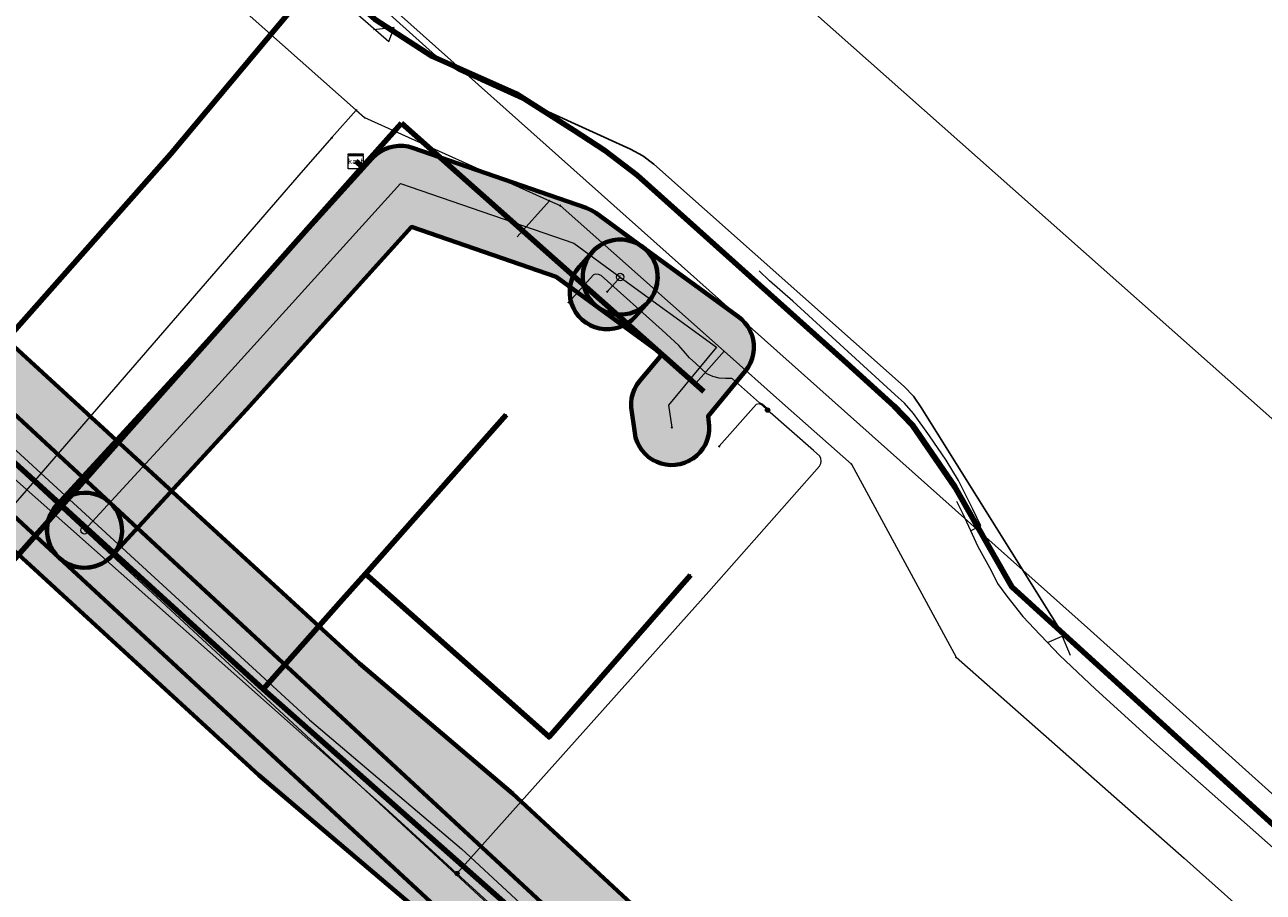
# Model space of a CAD drawing. Extents: x 73120 to 113741, y 434688 to 489241.
# Tile 33 of 256: x 99718 to 99784, y 474760 to 474806. Entities that reach past the tile are written whole.
import ezdxf
from ezdxf.enums import TextEntityAlignment as Align
from ezdxf.lldxf.tags import DXFTag

# ---------------------------------------------------------------- set-up
doc = ezdxf.new("R2010")
doc.units = 0
doc.header["$LTSCALE"] = 0.5
for name, color, linetype, lineweight in [('B-WE-KL-DATA-G', 90, 'KL-DATA-N', 18), ('B-WE-KL-DATA_HULPSTUK-S', 90, 'Continuous', 25), ('B-WE-KL-DATA_KABELBED-G', 90, 'Continuous', 100), ('B-WE-KL-ET_LS-G', 190, 'KL-LS-N', 18), ('B-WE-KL-ET_LS_HULPSTUK-S', 190, 'Continuous', 25), ('B-WE-KL-ET_MS-G', 130, 'KL-MS-N', 18), ('B-WE-KL-GAS_HD-G', 30, 'KL-GAS-HD-N', 18), ('B-WE-KL-GAS_LD-G', 50, 'KL-GAS-LD-N', 18), ('B-WE-KL-GAS_LD_HULPSTUK-S', 50, 'Continuous', 25), ('B-WE-KL-WATER-G', 170, 'KL-WATER-N', 18), ('B-WE-KL-WATER_HULPSTUK-S', 170, 'Continuous', 25), ('B-WE-RI-DRUK-G', 210, 'RI-PERS', 18), ('V-WE-RI-VRIJVERVAL-G', 210, 'RI-OVERIG-V', 25)]:
    doc.layers.add(name, color=color, linetype=linetype, lineweight=lineweight)
doc.layers.add('B-WE-OG-INFO_EIS VOORZORGSMAATREGEL-GV', color=7, linetype='Continuous', lineweight=70, true_color=0xfa194b)
doc.layers.add('B-WE-OG-INFO_EIS VOORZORGSMAATREGEL-V', color=7, linetype='Continuous', lineweight=18, true_color=0xfa194b, transparency=0.8)
doc.styles.add('NLCS-ISO', font='NLCS-ISO.ttf')
tags = doc.linetypes.add('KL-DATA-N', pattern='A,4,-1,[101,NLCS.SHX,S=0.5,R=0,X=0,Y=0],-1,4,-1,["D",Standard,S=1,R=0,X=-0.25,Y=-0.5],-1.5', length=12.5).pattern_tags.tags
tags[18] = DXFTag(74, 10)
tags = doc.linetypes.add('KL-GAS-HD-N', pattern='A,4,-1,[69,NLCS.SHX,S=0.5,R=0,X=0,Y=0],-1,4,-1,["H",Standard,S=1,R=0,X=0,Y=-0.5],-2', length=13).pattern_tags.tags
tags[18] = DXFTag(74, 10)
tags = doc.linetypes.add('KL-GAS-LD-N', pattern='A,4,-1,[69,NLCS.SHX,S=0.5,R=0,X=0,Y=0],-1,4,-1,["L",Standard,S=1,R=0,X=0.25,Y=-0.5],-2', length=13).pattern_tags.tags
tags[18] = DXFTag(74, 10)
tags = doc.linetypes.add('KL-LS-N', pattern='A,4,-1,[103,NLCS.SHX,S=0.75,R=0,X=0,Y=0],-1,4,-1,["L",Standard,S=1,R=0,X=0,Y=-0.5],-2', length=13).pattern_tags.tags
tags[18] = DXFTag(74, 10)
tags = doc.linetypes.add('KL-MS-N', pattern='A,4,-1,[103,NLCS.SHX,S=0.75,R=0,X=0,Y=0],-1,4,-1,["M",Standard,S=1,R=0,X=0,Y=-0.5],-2', length=13).pattern_tags.tags
tags[18] = DXFTag(74, 10)
doc.linetypes.add('KL-WATER-N', pattern='A,7,-0.5,[168,NLCS.SHX,S=0.75,R=0,X=0.75,Y=0],-2', length=9.5)
doc.linetypes.add('RI-OVERIG-V', pattern='A,2.5,[24,NLCS.SHX,S=1,R=0,X=0,Y=0],2.5,-2,2,-2,0,-2,2,-2', length=17)
tags = doc.linetypes.add('RI-PERS', pattern='A,7,-2,["P",Standard,S=1.8,R=0,X=-0.5,Y=-0.9],-2,7,-2,[102,NLCS.SHX,S=1,R=180,X=0,Y=0],-2', length=22).pattern_tags.tags
tags[6] = DXFTag(74, 10)

# ---------------------------------------------------------------- blocks, each defined once
blk = doc.blocks.new('SKL-WTB_HULP_KAST-SO')
at = {"color": 0, "linetype": 'ByBlock', "lineweight": 18}
for points in [[(-2, 2), (2, 2), (2, 1.68), (-2, 1.68)], [(-2, 1.52), (2, 1.52), (2, -2), (-2, -2)]]:
    blk.add_lwpolyline(points, close=True, dxfattribs=at)
at = {"color": 0, "linetype": 'ByBlock', "lineweight": 18, "style": 'NLCS-ISO'}
blk.add_text('kast', height=1.5, dxfattribs=at).set_placement((0, 0), align=Align.MIDDLE_CENTER)
at = {"color": 0, "linetype": 'ByBlock', "lineweight": 18, "style": 'NLCS-ISO', "flags": 1}
for tag, p in [('TYPE', (2.5, 0)), ('OMSCHRIJVING', (2.5, -3)), ('LABEL', (2.5, -1.5))]:
    blk.add_attdef(tag, p, '', height=1, dxfattribs=at)
blk = doc.blocks.new('SKL-WTB_HULP_OVERIG-SO')
at = {"color": 0, "linetype": 'ByBlock', "lineweight": 18}
for points in [[(-0.14, 0.14), (0.14, -0.14)], [(0.14, 0.14), (-0.14, -0.14)]]:
    blk.add_lwpolyline(points, dxfattribs=at)
at = {"color": 0, "linetype": 'ByBlock', "lineweight": 18, "style": 'NLCS-ISO', "flags": 1}
for tag, p in [('TYPE', (1.5, 0)), ('OMSCHRIJVING', (1.5, -3)), ('LABEL', (1.5, -1.5))]:
    blk.add_attdef(tag, p, '', height=1, dxfattribs=at)
blk = doc.blocks.new('SKL-WTB_HULP_T STUK-SO')
at = {"color": 0, "linetype": 'ByBlock', "lineweight": 18}
blk.add_circle((0, 0), 1, dxfattribs=at)
at = {"color": 0, "linetype": 'ByBlock', "lineweight": -2, "style": 'NLCS-ISO'}
blk.add_text('T', height=1, dxfattribs=at).set_placement((0, 0), align=Align.MIDDLE_CENTER)
at = {"color": 0, "linetype": 'ByBlock', "lineweight": 18, "style": 'NLCS-ISO', "flags": 1}
for tag, p in [('TYPE', (1.5, 0)), ('OMSCHRIJVING', (1.5, -3)), ('LABEL', (1.5, -1.5))]:
    blk.add_attdef(tag, p, '', height=1, dxfattribs=at)
blk = doc.blocks.new('SKL-WTB_HULP_MOF-SO')
at = {"linetype": 'ByBlock', "lineweight": 18}
h = blk.add_hatch(color=0, dxfattribs=at)
h.dxf.hatch_style = 1
h.paths.add_polyline_path([(-0.5625, 0, 1), (0.5625, 0, 1)])
at = {"color": 0, "linetype": 'ByBlock', "lineweight": 18}
blk.add_circle((0, 0), 0.5625, dxfattribs=at)
at = {"color": 0, "linetype": 'ByBlock', "lineweight": 18, "style": 'NLCS-ISO', "flags": 1}
for tag, p in [('TYPE', (1.5, 0)), ('OMSCHRIJVING', (1.5, -3)), ('LABEL', (1.5, -1.5))]:
    blk.add_attdef(tag, p, '', height=1, dxfattribs=at)

msp = doc.modelspace()

# ---------------------------------------------------------------- hatches: boundary and pattern name
at = {"layer": 'B-WE-OG-INFO_EIS VOORZORGSMAATREGEL-V'}
for points in [[(99721.096, 474777.487), (99721.097, 474777.487), (99721.346, 474777.526), (99721.347, 474777.526), (99721.589, 474777.596), (99721.59, 474777.596), (99721.821, 474777.696), (99721.822, 474777.696), (99722.039, 474777.824), (99722.04, 474777.825), (99722.239, 474777.979), (99722.24, 474777.98), (99722.389, 474778.126), (99722.389, 474778.127), (99729.539, 474785.916), (99729.539, 474785.916), (99738.343, 474795.633), (99746.05, 474792.971), (99748.279, 474791.347), (99748.28, 474791.347), (99748.492, 474791.212), (99748.493, 474791.212), (99748.721, 474791.104), (99748.722, 474791.104), (99748.962, 474791.026), (99748.963, 474791.026), (99749.21, 474790.979), (99749.211, 474790.979), (99749.462, 474790.964), (99749.464, 474790.964), (99749.715, 474790.981), (99749.716, 474790.981), (99749.963, 474791.029), (99749.964, 474791.029), (99750.203, 474791.108), (99750.204, 474791.109), (99750.431, 474791.217), (99750.432, 474791.218), (99750.644, 474791.354), (99750.645, 474791.355), (99750.837, 474791.517), (99750.838, 474791.518), (99751.009, 474791.703), (99751.01, 474791.704), (99751.156, 474791.908), (99751.156, 474791.91), (99751.275, 474792.131), (99751.276, 474792.132), (99751.366, 474792.367), (99751.366, 474792.369), (99751.426, 474792.613), (99751.426, 474792.614), (99751.454, 474792.864), (99751.455, 474792.865), (99751.451, 474793.117), (99751.451, 474793.118), (99751.416, 474793.367), (99751.416, 474793.369), (99751.349, 474793.611), (99751.349, 474793.612), (99751.253, 474793.845), (99751.252, 474793.846), (99751.127, 474794.064), (99751.126, 474794.065), (99750.975, 474794.266), (99750.974, 474794.267), (99750.798, 474794.447), (99750.798, 474794.448), (99750.635, 474794.58), (99750.635, 474794.581), (99748.164, 474796.381), (99748.163, 474796.381), (99747.951, 474796.516), (99747.949, 474796.517), (99747.64, 474796.654), (99747.639, 474796.655), (99738.4, 474799.844), (99738.399, 474799.845), (99738.157, 474799.912), (99738.155, 474799.912), (99737.906, 474799.948), (99737.905, 474799.948), (99737.653, 474799.952), (99737.652, 474799.952), (99737.402, 474799.924), (99737.401, 474799.924), (99737.156, 474799.865), (99737.155, 474799.864), (99736.92, 474799.775), (99736.919, 474799.774), (99736.697, 474799.656), (99736.696, 474799.655), (99736.49, 474799.51), (99736.489, 474799.509), (99736.265, 474799.297), (99736.265, 474799.297), (99726.593, 474788.621), (99719.443, 474780.832), (99719.442, 474780.831), (99719.284, 474780.635), (99719.284, 474780.634), (99719.151, 474780.42), (99719.151, 474780.419), (99719.047, 474780.19), (99719.046, 474780.189), (99718.972, 474779.949), (99718.972, 474779.947), (99718.928, 474779.7), (99718.928, 474779.698), (99718.916, 474779.447), (99718.916, 474779.446), (99718.936, 474779.195), (99718.937, 474779.194), (99718.988, 474778.947), (99718.988, 474778.946), (99719.071, 474778.708), (99719.071, 474778.707), (99719.183, 474778.482), (99719.183, 474778.481), (99719.322, 474778.271), (99719.323, 474778.27), (99719.488, 474778.079), (99719.488, 474778.079), (99719.676, 474777.91), (99719.677, 474777.91), (99719.883, 474777.766), (99719.885, 474777.766), (99720.108, 474777.65), (99720.109, 474777.649), (99720.345, 474777.562), (99720.346, 474777.562), (99720.591, 474777.506), (99720.593, 474777.505), (99720.843, 474777.48), (99720.844, 474777.48)], [(99775.979, 474726.656), (99775.98, 474726.656), (99776.474, 474726.757), (99776.476, 474726.758), (99776.953, 474726.92), (99776.954, 474726.921), (99777.408, 474727.142), (99777.409, 474727.143), (99777.83, 474727.42), (99777.831, 474727.42), (99778.215, 474727.748), (99778.216, 474727.749), (99794.463, 474745.796), (99802.711, 474738.424), (99802.712, 474738.423), (99806.354, 474735.595), (99790.36, 474753.196), (99775.169, 474736.311), (99743.717, 474765.453), (99743.716, 474765.453), (99735.56, 474772.388), (99710.001, 474795.824), (99709.608, 474796.141), (99709.607, 474796.142), (99709.178, 474796.407), (99709.177, 474796.407), (99708.717, 474796.616), (99708.716, 474796.616), (99708.234, 474796.765), (99708.233, 474796.765), (99707.736, 474796.852), (99707.735, 474796.852), (99707.231, 474796.875), (99707.23, 474796.875), (99706.727, 474796.835), (99706.725, 474796.835), (99706.232, 474796.731), (99706.231, 474796.731), (99705.754, 474796.566), (99705.753, 474796.565), (99705.301, 474796.341), (99705.3, 474796.341), (99704.879, 474796.062), (99704.878, 474796.061), (99704.497, 474795.731), (99704.496, 474795.73), (99690.028, 474779.416), (99686.381, 474775.202), (99686.38, 474775.201), (99686.075, 474774.8), (99686.074, 474774.799), (99685.822, 474774.362), (99685.821, 474774.361), (99685.626, 474773.895), (99685.626, 474773.894), (99685.491, 474773.408), (99685.491, 474773.407), (99685.418, 474772.908), (99685.418, 474772.906), (99685.409, 474772.402), (99685.409, 474772.401), (99685.464, 474771.899), (99685.464, 474771.898), (99685.582, 474771.408), (99685.582, 474771.406), (99685.761, 474770.935), (99685.762, 474770.934), (99685.998, 474770.488), (99685.999, 474770.487), (99686.29, 474770.075), (99686.291, 474770.074), (99686.631, 474769.702), (99686.632, 474769.701), (99687.017, 474769.375), (99687.018, 474769.374), (99687.441, 474769.099), (99687.442, 474769.099), (99687.897, 474768.879), (99687.898, 474768.879), (99688.376, 474768.719), (99688.377, 474768.718), (99688.872, 474768.62), (99688.873, 474768.619), (99689.377, 474768.584), (99689.378, 474768.584), (99689.881, 474768.612), (99689.883, 474768.613), (99690.379, 474768.704), (99690.38, 474768.705), (99690.861, 474768.858), (99690.862, 474768.859), (99691.319, 474769.072), (99691.32, 474769.072), (99691.747, 474769.341), (99691.748, 474769.342), (99692.137, 474769.662), (99692.138, 474769.663), (99692.429, 474769.966), (99692.43, 474769.966), (99696.032, 474774.128), (99707.594, 474787.178), (99730.21, 474766.44), (99738.344, 474759.525), (99772.71, 474727.684), (99772.71, 474727.683), (99773.101, 474727.365), (99773.102, 474727.364), (99773.53, 474727.097), (99773.531, 474727.096), (99773.989, 474726.886), (99773.991, 474726.885), (99774.472, 474726.734), (99774.473, 474726.734), (99774.97, 474726.644), (99774.971, 474726.644), (99775.475, 474726.618), (99775.476, 474726.618)], [(99748.883, 474790.186), (99749.141, 474790.218), (99749.142, 474790.218), (99749.394, 474790.284), (99749.395, 474790.285), (99749.636, 474790.383), (99749.638, 474790.383), (99749.864, 474790.512), (99749.865, 474790.513), (99750.072, 474790.67), (99750.073, 474790.671), (99750.258, 474790.854), (99750.259, 474790.854), (99750.953, 474791.636), (99750.953, 474791.637), (99751.113, 474791.843), (99751.114, 474791.844), (99751.245, 474792.068), (99751.246, 474792.069), (99751.347, 474792.309), (99751.347, 474792.311), (99751.416, 474792.562), (99751.416, 474792.563), (99751.452, 474792.821), (99751.452, 474792.822), (99751.453, 474793.082), (99751.453, 474793.084), (99751.421, 474793.342), (99751.421, 474793.343), (99751.355, 474793.595), (99751.354, 474793.596), (99751.256, 474793.837), (99751.256, 474793.839), (99751.127, 474794.065), (99751.126, 474794.066), (99750.969, 474794.273), (99750.968, 474794.274), (99750.785, 474794.459), (99750.784, 474794.46), (99750.578, 474794.62), (99750.577, 474794.621), (99750.353, 474794.752), (99750.352, 474794.753), (99750.112, 474794.854), (99750.11, 474794.854), (99749.859, 474794.923), (99749.858, 474794.923), (99749.6, 474794.959), (99749.599, 474794.959), (99749.339, 474794.96), (99749.337, 474794.96), (99749.079, 474794.928), (99749.078, 474794.928), (99748.826, 474794.862), (99748.825, 474794.861), (99748.584, 474794.763), (99748.582, 474794.763), (99748.356, 474794.634), (99748.355, 474794.633), (99748.148, 474794.476), (99748.147, 474794.475), (99747.962, 474794.292), (99747.961, 474794.292), (99747.267, 474793.51), (99747.267, 474793.509), (99747.107, 474793.303), (99747.106, 474793.302), (99746.975, 474793.078), (99746.974, 474793.077), (99746.873, 474792.837), (99746.873, 474792.835), (99746.804, 474792.584), (99746.804, 474792.583), (99746.768, 474792.325), (99746.768, 474792.324), (99746.767, 474792.064), (99746.767, 474792.062), (99746.799, 474791.804), (99746.799, 474791.803), (99746.865, 474791.551), (99746.866, 474791.55), (99746.964, 474791.309), (99746.964, 474791.307), (99747.093, 474791.081), (99747.094, 474791.08), (99747.251, 474790.873), (99747.252, 474790.872), (99747.435, 474790.687), (99747.436, 474790.686), (99747.642, 474790.526), (99747.643, 474790.525), (99747.867, 474790.394), (99747.868, 474790.393), (99748.108, 474790.292), (99748.11, 474790.292), (99748.361, 474790.223), (99748.362, 474790.223), (99748.62, 474790.187), (99748.621, 474790.187), (99748.881, 474790.186)], [(99752.394, 474782.961), (99752.395, 474782.961), (99752.644, 474783), (99752.645, 474783), (99752.886, 474783.071), (99752.888, 474783.071), (99753.118, 474783.171), (99753.119, 474783.172), (99753.336, 474783.3), (99753.337, 474783.301), (99753.535, 474783.456), (99753.536, 474783.457), (99753.713, 474783.635), (99753.714, 474783.636), (99753.867, 474783.836), (99753.868, 474783.837), (99753.995, 474784.054), (99753.996, 474784.055), (99754.094, 474784.287), (99754.094, 474784.288), (99754.163, 474784.53), (99754.163, 474784.531), (99754.201, 474784.78), (99754.201, 474784.781), (99754.206, 474785.033), (99754.206, 474785.034), (99754.14, 474785.558), (99756.138, 474787.967), (99756.139, 474787.968), (99756.285, 474788.172), (99756.285, 474788.174), (99756.404, 474788.395), (99756.405, 474788.396), (99756.495, 474788.631), (99756.495, 474788.632), (99756.551, 474788.857), (99756.551, 474788.858), (99756.582, 474789.108), (99756.582, 474789.109), (99756.58, 474789.381), (99756.58, 474789.382), (99756.545, 474789.631), (99756.545, 474789.633), (99756.485, 474789.856), (99756.484, 474789.857), (99756.39, 474790.09), (99756.39, 474790.092), (99756.256, 474790.328), (99756.255, 474790.33), (99756.104, 474790.53), (99756.103, 474790.531), (99755.943, 474790.698), (99755.942, 474790.698), (99755.764, 474790.844), (99755.764, 474790.845), (99750.635, 474794.581), (99750.634, 474794.581), (99750.422, 474794.716), (99750.421, 474794.717), (99750.193, 474794.824), (99750.192, 474794.824), (99749.953, 474794.902), (99749.951, 474794.902), (99749.704, 474794.949), (99749.703, 474794.949), (99749.452, 474794.964), (99749.451, 474794.964), (99749.199, 474794.947), (99749.198, 474794.947), (99748.951, 474794.899), (99748.95, 474794.899), (99748.711, 474794.82), (99748.71, 474794.819), (99748.483, 474794.711), (99748.482, 474794.71), (99748.27, 474794.574), (99748.269, 474794.573), (99748.077, 474794.411), (99748.076, 474794.41), (99747.905, 474794.226), (99747.904, 474794.225), (99747.758, 474794.02), (99747.758, 474794.019), (99747.639, 474793.797), (99747.638, 474793.796), (99747.548, 474793.561), (99747.548, 474793.56), (99747.488, 474793.315), (99747.488, 474793.314), (99747.46, 474793.064), (99747.46, 474793.063), (99747.463, 474792.811), (99747.463, 474792.81), (99747.498, 474792.561), (99747.499, 474792.559), (99747.565, 474792.317), (99747.565, 474792.316), (99747.662, 474792.083), (99747.662, 474792.082), (99747.787, 474791.864), (99747.788, 474791.863), (99747.939, 474791.662), (99747.94, 474791.661), (99748.116, 474791.481), (99748.117, 474791.48), (99748.279, 474791.348), (99748.28, 474791.347), (99751.687, 474788.866), (99750.493, 474787.426), (99750.492, 474787.425), (99750.344, 474787.222), (99750.344, 474787.221), (99750.222, 474787.001), (99750.222, 474786.999), (99750.129, 474786.765), (99750.129, 474786.764), (99750.067, 474786.52), (99750.067, 474786.519), (99750.036, 474786.27), (99750.036, 474786.268), (99750.036, 474786.017), (99750.037, 474786.015), (99750.229, 474784.661), (99750.229, 474784.661), (99750.282, 474784.414), (99750.282, 474784.413), (99750.365, 474784.176), (99750.365, 474784.174), (99750.478, 474783.949), (99750.478, 474783.948), (99750.618, 474783.739), (99750.619, 474783.738), (99750.784, 474783.548), (99750.785, 474783.547), (99750.972, 474783.38), (99750.973, 474783.379), (99751.181, 474783.236), (99751.182, 474783.236), (99751.405, 474783.12), (99751.406, 474783.12), (99751.643, 474783.034), (99751.644, 474783.033), (99751.889, 474782.978), (99751.891, 474782.977), (99752.141, 474782.953), (99752.142, 474782.953)], [(99690.941, 474770.926), (99691.085, 474770.934), (99691.087, 474770.935), (99691.334, 474770.981), (99691.335, 474770.982), (99691.538, 474771.045), (99691.539, 474771.046), (99691.768, 474771.149), (99691.77, 474771.149), (99692.016, 474771.303), (99692.017, 474771.304), (99692.182, 474771.438), (99692.183, 474771.439), (99692.33, 474771.587), (99692.331, 474771.588), (99694.005, 474773.466), (99694.005, 474773.467), (99703.6, 474784.886), (99707.352, 474789.312), (99719.557, 474778.012), (99719.558, 474778.011), (99719.753, 474777.852), (99719.754, 474777.852), (99719.967, 474777.719), (99719.968, 474777.718), (99720.197, 474777.613), (99720.198, 474777.612), (99720.438, 474777.537), (99720.44, 474777.537), (99720.687, 474777.492), (99720.688, 474777.492), (99720.94, 474777.479), (99720.941, 474777.479), (99721.192, 474777.498), (99721.193, 474777.498), (99721.44, 474777.549), (99721.441, 474777.549), (99721.679, 474777.63), (99721.68, 474777.631), (99721.906, 474777.741), (99721.907, 474777.742), (99722.117, 474777.88), (99722.118, 474777.881), (99722.31, 474778.045), (99722.31, 474778.045), (99722.479, 474778.232), (99722.48, 474778.233), (99722.624, 474778.439), (99722.625, 474778.44), (99722.742, 474778.663), (99722.742, 474778.664), (99722.83, 474778.9), (99722.831, 474778.901), (99722.888, 474779.146), (99722.888, 474779.147), (99722.914, 474779.397), (99722.914, 474779.399), (99722.909, 474779.65), (99722.909, 474779.652), (99722.871, 474779.9), (99722.871, 474779.902), (99722.802, 474780.144), (99722.802, 474780.145), (99722.703, 474780.376), (99722.703, 474780.378), (99722.576, 474780.595), (99722.575, 474780.596), (99722.422, 474780.795), (99722.421, 474780.796), (99722.275, 474780.946), (99722.275, 474780.947), (99708.537, 474793.667), (99708.536, 474793.667), (99708.341, 474793.826), (99708.34, 474793.827), (99708.127, 474793.96), (99708.126, 474793.96), (99707.897, 474794.065), (99707.896, 474794.066), (99707.656, 474794.141), (99707.654, 474794.141), (99707.407, 474794.186), (99707.406, 474794.186), (99707.154, 474794.199), (99707.153, 474794.199), (99706.902, 474794.18), (99706.901, 474794.18), (99706.654, 474794.129), (99706.653, 474794.129), (99706.415, 474794.048), (99706.414, 474794.047), (99706.188, 474793.937), (99706.187, 474793.936), (99705.977, 474793.798), (99705.976, 474793.797), (99705.784, 474793.634), (99705.784, 474793.633), (99705.653, 474793.493), (99705.652, 474793.492), (99700.538, 474787.46), (99700.538, 474787.46), (99690.962, 474776.062), (99690.048, 474775.038), (99689.411, 474775.121), (99689.41, 474775.121), (99689.159, 474775.137), (99689.158, 474775.137), (99688.907, 474775.122), (99688.906, 474775.122), (99688.658, 474775.075), (99688.657, 474775.074), (99688.418, 474774.997), (99688.417, 474774.996), (99688.189, 474774.889), (99688.188, 474774.888), (99687.976, 474774.753), (99687.975, 474774.752), (99687.781, 474774.592), (99687.78, 474774.591), (99687.609, 474774.407), (99687.608, 474774.406), (99687.461, 474774.202), (99687.46, 474774.201), (99687.34, 474773.979), (99687.34, 474773.978), (99687.248, 474773.744), (99687.248, 474773.743), (99687.187, 474773.499), (99687.187, 474773.497), (99687.157, 474773.247), (99687.157, 474773.246), (99687.159, 474772.995), (99687.159, 474772.993), (99687.193, 474772.744), (99687.193, 474772.743), (99687.258, 474772.5), (99687.259, 474772.499), (99687.354, 474772.266), (99687.354, 474772.265), (99687.478, 474772.045), (99687.479, 474772.044), (99687.63, 474771.843), (99687.63, 474771.842), (99687.805, 474771.661), (99687.806, 474771.66), (99688.002, 474771.502), (99688.003, 474771.502), (99688.217, 474771.37), (99688.219, 474771.369), (99688.448, 474771.266), (99688.449, 474771.266), (99688.69, 474771.192), (99688.691, 474771.191), (99690.581, 474770.936), (99690.582, 474770.936), (99690.833, 474770.919), (99690.834, 474770.919)], [(99778.631, 474720.799), (99778.633, 474720.799), (99778.882, 474720.831), (99778.883, 474720.831), (99779.127, 474720.895), (99779.128, 474720.895), (99779.362, 474720.988), (99779.363, 474720.989), (99779.583, 474721.111), (99779.584, 474721.112), (99779.787, 474721.261), (99779.788, 474721.261), (99779.97, 474721.435), (99779.971, 474721.436), (99780.13, 474721.631), (99780.131, 474721.632), (99780.264, 474721.845), (99780.264, 474721.846), (99780.37, 474722.075), (99780.37, 474722.076), (99780.446, 474722.316), (99780.446, 474722.317), (99780.491, 474722.565), (99780.491, 474722.566), (99780.504, 474722.817), (99780.504, 474722.818), (99780.485, 474723.069), (99780.485, 474723.07), (99780.459, 474723.206), (99780.538, 474723.425), (99780.539, 474723.425), (99780.739, 474724.133), (99780.739, 474724.134), (99780.792, 474724.38), (99780.792, 474724.381), (99780.813, 474724.632), (99780.814, 474724.633), (99780.803, 474724.884), (99780.803, 474724.886), (99780.754, 474725.162), (99780.754, 474725.163), (99780.531, 474726.054), (99780.531, 474726.054), (99780.455, 474726.294), (99780.454, 474726.295), (99780.348, 474726.523), (99780.347, 474726.525), (99780.153, 474726.817), (99780.153, 474726.818), (99779.343, 474727.817), (99779.342, 474727.818), (99776.933, 474730.332), (99776.933, 474730.332), (99722.275, 474780.946), (99722.274, 474780.947), (99722.079, 474781.106), (99722.078, 474781.107), (99721.865, 474781.24), (99721.864, 474781.24), (99721.635, 474781.345), (99721.634, 474781.346), (99721.394, 474781.421), (99721.393, 474781.421), (99721.145, 474781.466), (99721.144, 474781.466), (99720.893, 474781.479), (99720.891, 474781.479), (99720.64, 474781.46), (99720.639, 474781.46), (99720.393, 474781.409), (99720.391, 474781.409), (99720.153, 474781.328), (99720.152, 474781.327), (99719.926, 474781.217), (99719.925, 474781.216), (99719.715, 474781.078), (99719.714, 474781.077), (99719.523, 474780.914), (99719.522, 474780.913), (99719.353, 474780.726), (99719.352, 474780.725), (99719.208, 474780.519), (99719.207, 474780.518), (99719.09, 474780.295), (99719.09, 474780.294), (99719.002, 474780.058), (99719.002, 474780.057), (99718.944, 474779.812), (99718.944, 474779.811), (99718.918, 474779.561), (99718.918, 474779.559), (99718.923, 474779.308), (99718.924, 474779.307), (99718.961, 474779.058), (99718.961, 474779.057), (99719.03, 474778.814), (99719.03, 474778.813), (99719.129, 474778.582), (99719.129, 474778.581), (99719.256, 474778.363), (99719.257, 474778.362), (99719.41, 474778.163), (99719.411, 474778.162), (99719.557, 474778.012), (99719.557, 474778.011), (99774.086, 474727.521), (99776.392, 474725.115), (99776.735, 474724.687), (99776.478, 474724.161), (99776.478, 474724.159), (99776.402, 474723.919), (99776.402, 474723.918), (99776.353, 474723.626), (99776.352, 474723.624), (99776.345, 474723.373), (99776.345, 474723.371), (99776.363, 474723.166), (99776.363, 474723.165), (99776.403, 474722.959), (99776.403, 474722.959), (99776.563, 474722.314), (99776.563, 474722.313), (99776.639, 474722.073), (99776.639, 474722.072), (99776.745, 474721.844), (99776.745, 474721.842), (99776.879, 474721.629), (99776.88, 474721.628), (99777.039, 474721.434), (99777.04, 474721.433), (99777.223, 474721.26), (99777.224, 474721.259), (99777.427, 474721.11), (99777.428, 474721.109), (99777.648, 474720.988), (99777.649, 474720.987), (99777.883, 474720.894), (99777.884, 474720.894), (99778.128, 474720.831), (99778.129, 474720.831), (99778.378, 474720.799), (99778.38, 474720.799)]]:
    msp.add_hatch(color=256, dxfattribs=at).paths.add_polyline_path(points)

# ---------------------------------------------------------------- linework, layer by layer
at = {"layer": 'B-WE-KL-DATA-G', "flags": 128}
for points in [[(99735.369, 474799.136), (99735.72, 474798.827), (99737.798, 474801.168), (99746.207, 474793.701)], [(99735.369, 474799.136), (99735.72, 474798.827), (99737.798, 474801.168), (99746.207, 474793.701), (99753.906, 474786.865)], [(99644.02, 474774.335), (99644.745, 474773.694), (99645.943, 474775.051), (99647.227, 474776.504), (99650.962, 474776.639), (99653.354, 474776.726), (99655.838, 474774.565), (99668.841, 474762.713), (99673.038, 474767.455), (99681.126, 474766.162), (99703.537, 474762.579), (99735.72, 474798.827), (99735.369, 474799.136)]]:
    msp.add_lwpolyline(points, dxfattribs=at)
at = {"layer": 'B-WE-KL-DATA_KABELBED-G', "flags": 128}
for points in [[(99891.14, 474668.846), (99802.956, 474746.772), (99799.408, 474750), (99770.322, 474776.467), (99767.283, 474781.787), (99765.038, 474785.084), (99764.056, 474786.095), (99761.527, 474788.377), (99750.363, 474798.384), (99748.646, 474799.712), (99747.013, 474800.775), (99743.935, 474802.724), (99739.413, 474804.732), (99736.398, 474806.681), (99705.822, 474833.967), (99666.173, 474869.484)], [(99745.887, 474823.753), (99743.322, 474820.817), (99725.507, 474799.52), (99713.936, 474786.46), (99706.101, 474793.102), (99694.212, 474778.379), (99691.689, 474775.405), (99681.126, 474766.162)], [(99735.72, 474798.827), (99737.798, 474801.168)], [(99737.798, 474801.168), (99746.207, 474793.701)], [(99681.126, 474766.162), (99703.537, 474762.579), (99735.72, 474798.827)], [(99735.72, 474798.827), (99735.369, 474799.136)], [(99746.207, 474793.701), (99753.906, 474786.865)], [(99730.427, 474771.013), (99706.381, 474792.903), (99681.702, 474766.291)], [(99743.376, 474785.623), (99735.879, 474777.163)], [(99735.879, 474777.163), (99734.665, 474775.794), (99730.427, 474771.013)], [(99753.201, 474777.089), (99752.431, 474776.207), (99745.671, 474768.47), (99738.274, 474775.039), (99735.879, 474777.163)], [(99777.367, 474721.528), (99776.528, 474722.282), (99769.442, 474728.608), (99769.245, 474734.728), (99768.38, 474735.944), (99767.061, 474737.682), (99765.633, 474739.273), (99763.423, 474741.355), (99758.77, 474745.817), (99754.609, 474749.631), (99754.191, 474750), (99730.427, 474771.013)]]:
    msp.add_lwpolyline(points, dxfattribs=at)
at = {"layer": 'B-WE-KL-ET_LS-G', "flags": 128}
for points in [[(99665.638, 474868.872), (99667.198, 474867.464), (99675.839, 474859.811), (99683.877, 474852.692), (99698.129, 474839.954), (99718.689, 474821.578), (99737.13, 474805.519)], [(99737.13, 474805.519), (99737.423, 474806.25), (99736.321, 474806.125)], [(99768.125, 474779.457), (99768.669, 474779.709), (99768.252, 474780.608), (99767.486, 474782.126), (99766.822, 474783.214), (99765.936, 474784.512), (99765.088, 474785.695), (99764.598, 474786.253), (99764.088, 474786.712), (99758.659, 474791.676), (99757.406, 474792.764), (99756.862, 474793.294)], [(99757.31, 474785.88), (99757.31, 474785.95), (99757.03, 474786.2), (99756.88, 474786.27), (99755.44, 474787.55), (99755.4, 474787.56), (99755.07, 474787.56), (99754.74, 474787.58), (99754.39, 474787.66), (99754.07, 474787.81), (99753.49, 474788.36), (99753.15, 474788.67), (99752.93, 474788.91), (99752.59, 474789.32), (99751.69, 474790.13), (99748.44, 474793.05), (99748.31, 474793.11), (99748.13, 474793.12), (99748.03, 474793.08), (99746.71, 474791.61), (99746.7, 474791.61)], [(99655.15, 474744.47), (99655.15, 474744.46), (99664.79, 474755.82), (99667.94, 474759.31), (99668.08, 474765.78), (99670.14, 474770.78), (99673.84, 474771.69), (99689.03, 474773.34), (99690.97, 474775.63), (99701.19, 474786.92), (99701.781, 474787.616), (99705.78, 474792.32), (99736.93, 474764.7), (99740.25, 474761.66), (99740.76, 474761.2), (99777.65, 474727.49), (99777.65, 474727.48), (99778.179, 474727.003), (99778.37, 474726.83), (99778.37, 474726.82)], [(99757.31, 474785.88), (99757.02, 474786.15), (99756.86, 474786.21), (99756.71, 474786.17), (99754.73, 474783.95)], [(99740.76, 474761.2), (99754.18, 474776.22), (99760.07, 474782.89), (99760.15, 474783.03), (99760.17, 474783.16), (99760.15, 474783.3), (99760.1, 474783.42), (99759.75, 474783.73), (99757.31, 474785.88)], [(99767.369, 474781.025), (99767.712, 474780.346), (99768.515, 474778.617), (99769.232, 474777.339), (99769.566, 474776.643), (99770.06, 474775.963), (99770.909, 474774.879), (99771.835, 474773.911), (99772.223, 474773.5), (99772.863, 474772.822), (99774.784, 474771.017), (99777.896, 474768.185), (99788.292, 474758.97), (99793.036, 474754.72), (99811.063, 474738.572), (99811.92, 474737.804), (99812.544, 474737.246), (99830.176, 474721.511), (99831.034, 474720.745), (99849.202, 474704.465), (99869.292, 474686.582), (99875.301, 474681.234), (99878.625, 474678.281), (99890.731, 474667.525)], [(99772.223, 474773.5), (99773.01, 474773.847), (99773.437, 474772.83)]]:
    msp.add_lwpolyline(points, dxfattribs=at)
at = {"layer": 'B-WE-KL-ET_MS-G', "flags": 128}
msp.add_lwpolyline([(99759.87, 474806.98), (99885.87, 474695.27), (99887.71, 474693.63), (99889.19, 474691.63), (99889.19, 474691.62)], dxfattribs=at)
at = {"layer": 'B-WE-KL-GAS_HD-G', "flags": 128}
msp.add_lwpolyline([(99689.404, 474772.584), (99693.021, 474776.763), (99703.077, 474788.113), (99707.297, 474792.876), (99732.912, 474769.388), (99740.997, 474762.519), (99744.865, 474758.935), (99775.427, 474730.618), (99794.155, 474751.435), (99805.376, 474741.406), (99810.996, 474737.054), (99890.593, 474667.079)], dxfattribs=at)
at = {"layer": 'B-WE-KL-GAS_LD-G', "flags": 128}
for points in [[(99720.916, 474779.479), (99728.066, 474787.268), (99737.747, 474797.954), (99746.986, 474794.764), (99749.457, 474792.964)], [(99749.457, 474792.964), (99748.763, 474792.182)], [(99749.457, 474792.964), (99754.586, 474789.228), (99752.032, 474786.149), (99752.208, 474784.952)], [(99689.154, 474773.137), (99690.838, 474772.919), (99692.474, 474774.753), (99702.069, 474786.173), (99707.178, 474792.199), (99720.916, 474779.479)], [(99778.504, 474722.795), (99778.344, 474723.44), (99778.614, 474723.969), (99778.814, 474724.677), (99778.591, 474725.568), (99777.898, 474726.434), (99775.489, 474728.948), (99720.916, 474779.479)]]:
    msp.add_lwpolyline(points, dxfattribs=at)
at = {"layer": 'B-WE-KL-WATER-G', "flags": 128}
for points in [[(99663.188, 474866.073), (99670.472, 474859.591), (99677.677, 474853.18), (99678.119, 474852.787), (99686.608, 474845.233), (99687.131, 474844.768), (99693.927, 474838.719), (99698.41, 474834.729), (99717.815, 474817.462), (99735.392, 474801.853), (99735.84, 474801.455), (99745.685, 474797.028), (99746.258, 474796.77), (99754.996, 474789.012), (99758.107, 474786.249), (99761.778, 474783.005), (99767.357, 474772.715), (99779.516, 474762.011), (99810.714, 474734.178), (99818.623, 474727.121), (99889.289, 474664.132), (99889.596, 474663.86)], [(99735.392, 474801.853), (99734.094, 474800.391)], [(99734.094, 474800.391), (99732.562, 474798.667), (99717.014, 474780.674), (99711.203, 474785.899), (99704.284, 474791.767)], [(99745.685, 474797.028), (99743.972, 474795.099)], [(99754.996, 474789.012), (99753.506, 474787.326)]]:
    msp.add_lwpolyline(points, dxfattribs=at)
at = {"layer": 'B-WE-OG-INFO_EIS VOORZORGSMAATREGEL-GV', "flags": 128}
for points in [[(99721.096, 474777.487), (99721.097, 474777.487), (99721.346, 474777.526), (99721.347, 474777.526), (99721.589, 474777.596), (99721.59, 474777.596), (99721.821, 474777.696), (99721.822, 474777.696), (99722.039, 474777.824), (99722.04, 474777.825), (99722.239, 474777.979), (99722.24, 474777.98), (99722.389, 474778.126), (99722.389, 474778.127), (99729.539, 474785.916), (99729.539, 474785.916), (99738.343, 474795.633), (99746.05, 474792.971), (99748.279, 474791.347), (99748.28, 474791.347), (99748.492, 474791.212), (99748.493, 474791.212), (99748.721, 474791.104), (99748.722, 474791.104), (99748.962, 474791.026), (99748.963, 474791.026), (99749.21, 474790.979), (99749.211, 474790.979), (99749.462, 474790.964), (99749.464, 474790.964), (99749.715, 474790.981), (99749.716, 474790.981), (99749.963, 474791.029), (99749.964, 474791.029), (99750.203, 474791.108), (99750.204, 474791.109), (99750.431, 474791.217), (99750.432, 474791.218), (99750.644, 474791.354), (99750.645, 474791.355), (99750.837, 474791.517), (99750.838, 474791.518), (99751.009, 474791.703), (99751.01, 474791.704), (99751.156, 474791.908), (99751.156, 474791.91), (99751.275, 474792.131), (99751.276, 474792.132), (99751.366, 474792.367), (99751.366, 474792.369), (99751.426, 474792.613), (99751.426, 474792.614), (99751.454, 474792.864), (99751.455, 474792.865), (99751.451, 474793.117), (99751.451, 474793.118), (99751.416, 474793.367), (99751.416, 474793.369), (99751.349, 474793.611), (99751.349, 474793.612), (99751.253, 474793.845), (99751.252, 474793.846), (99751.127, 474794.064), (99751.126, 474794.065), (99750.975, 474794.266), (99750.974, 474794.267), (99750.798, 474794.447), (99750.798, 474794.448), (99750.635, 474794.58), (99750.635, 474794.581), (99748.164, 474796.381), (99748.163, 474796.381), (99747.951, 474796.516), (99747.949, 474796.517), (99747.64, 474796.654), (99747.639, 474796.655), (99738.4, 474799.844), (99738.399, 474799.845), (99738.157, 474799.912), (99738.155, 474799.912), (99737.906, 474799.948), (99737.905, 474799.948), (99737.653, 474799.952), (99737.652, 474799.952), (99737.402, 474799.924), (99737.401, 474799.924), (99737.156, 474799.865), (99737.155, 474799.864), (99736.92, 474799.775), (99736.919, 474799.774), (99736.697, 474799.656), (99736.696, 474799.655), (99736.49, 474799.51), (99736.489, 474799.509), (99736.265, 474799.297), (99736.265, 474799.297), (99726.593, 474788.621), (99719.443, 474780.832), (99719.442, 474780.831), (99719.284, 474780.635), (99719.284, 474780.634), (99719.151, 474780.42), (99719.151, 474780.419), (99719.047, 474780.19), (99719.046, 474780.189), (99718.972, 474779.949), (99718.972, 474779.947), (99718.928, 474779.7), (99718.928, 474779.698), (99718.916, 474779.447), (99718.916, 474779.446), (99718.936, 474779.195), (99718.937, 474779.194), (99718.988, 474778.947), (99718.988, 474778.946), (99719.071, 474778.708), (99719.071, 474778.707), (99719.183, 474778.482), (99719.183, 474778.481), (99719.322, 474778.271), (99719.323, 474778.27), (99719.488, 474778.079), (99719.488, 474778.079), (99719.676, 474777.91), (99719.677, 474777.91), (99719.883, 474777.766), (99719.885, 474777.766), (99720.108, 474777.65), (99720.109, 474777.649), (99720.345, 474777.562), (99720.346, 474777.562), (99720.591, 474777.506), (99720.593, 474777.505), (99720.843, 474777.48), (99720.844, 474777.48)], [(99748.883, 474790.186), (99749.141, 474790.218), (99749.142, 474790.218), (99749.394, 474790.284), (99749.395, 474790.285), (99749.636, 474790.383), (99749.638, 474790.383), (99749.864, 474790.512), (99749.865, 474790.513), (99750.072, 474790.67), (99750.073, 474790.671), (99750.258, 474790.854), (99750.259, 474790.854), (99750.953, 474791.636), (99750.953, 474791.637), (99751.113, 474791.843), (99751.114, 474791.844), (99751.245, 474792.068), (99751.246, 474792.069), (99751.347, 474792.309), (99751.347, 474792.311), (99751.416, 474792.562), (99751.416, 474792.563), (99751.452, 474792.821), (99751.452, 474792.822), (99751.453, 474793.082), (99751.453, 474793.084), (99751.421, 474793.342), (99751.421, 474793.343), (99751.355, 474793.595), (99751.354, 474793.596), (99751.256, 474793.837), (99751.256, 474793.839), (99751.127, 474794.065), (99751.126, 474794.066), (99750.969, 474794.273), (99750.968, 474794.274), (99750.785, 474794.459), (99750.784, 474794.46), (99750.578, 474794.62), (99750.577, 474794.621), (99750.353, 474794.752), (99750.352, 474794.753), (99750.112, 474794.854), (99750.11, 474794.854), (99749.859, 474794.923), (99749.858, 474794.923), (99749.6, 474794.959), (99749.599, 474794.959), (99749.339, 474794.96), (99749.337, 474794.96), (99749.079, 474794.928), (99749.078, 474794.928), (99748.826, 474794.862), (99748.825, 474794.861), (99748.584, 474794.763), (99748.582, 474794.763), (99748.356, 474794.634), (99748.355, 474794.633), (99748.148, 474794.476), (99748.147, 474794.475), (99747.962, 474794.292), (99747.961, 474794.292), (99747.267, 474793.51), (99747.267, 474793.509), (99747.107, 474793.303), (99747.106, 474793.302), (99746.975, 474793.078), (99746.974, 474793.077), (99746.873, 474792.837), (99746.873, 474792.835), (99746.804, 474792.584), (99746.804, 474792.583), (99746.768, 474792.325), (99746.768, 474792.324), (99746.767, 474792.064), (99746.767, 474792.062), (99746.799, 474791.804), (99746.799, 474791.803), (99746.865, 474791.551), (99746.866, 474791.55), (99746.964, 474791.309), (99746.964, 474791.307), (99747.093, 474791.081), (99747.094, 474791.08), (99747.251, 474790.873), (99747.252, 474790.872), (99747.435, 474790.687), (99747.436, 474790.686), (99747.642, 474790.526), (99747.643, 474790.525), (99747.867, 474790.394), (99747.868, 474790.393), (99748.108, 474790.292), (99748.11, 474790.292), (99748.361, 474790.223), (99748.362, 474790.223), (99748.62, 474790.187), (99748.621, 474790.187), (99748.881, 474790.186)], [(99752.394, 474782.961), (99752.395, 474782.961), (99752.644, 474783), (99752.645, 474783), (99752.886, 474783.071), (99752.888, 474783.071), (99753.118, 474783.171), (99753.119, 474783.172), (99753.336, 474783.3), (99753.337, 474783.301), (99753.535, 474783.456), (99753.536, 474783.457), (99753.713, 474783.635), (99753.714, 474783.636), (99753.867, 474783.836), (99753.868, 474783.837), (99753.995, 474784.054), (99753.996, 474784.055), (99754.094, 474784.287), (99754.094, 474784.288), (99754.163, 474784.53), (99754.163, 474784.531), (99754.201, 474784.78), (99754.201, 474784.781), (99754.206, 474785.033), (99754.206, 474785.034), (99754.14, 474785.558), (99756.138, 474787.967), (99756.139, 474787.968), (99756.285, 474788.172), (99756.285, 474788.174), (99756.404, 474788.395), (99756.405, 474788.396), (99756.495, 474788.631), (99756.495, 474788.632), (99756.551, 474788.857), (99756.551, 474788.858), (99756.582, 474789.108), (99756.582, 474789.109), (99756.58, 474789.381), (99756.58, 474789.382), (99756.545, 474789.631), (99756.545, 474789.633), (99756.485, 474789.856), (99756.484, 474789.857), (99756.39, 474790.09), (99756.39, 474790.092), (99756.256, 474790.328), (99756.255, 474790.33), (99756.104, 474790.53), (99756.103, 474790.531), (99755.943, 474790.698), (99755.942, 474790.698), (99755.764, 474790.844), (99755.764, 474790.845), (99750.635, 474794.581), (99750.634, 474794.581), (99750.422, 474794.716), (99750.421, 474794.717), (99750.193, 474794.824), (99750.192, 474794.824), (99749.953, 474794.902), (99749.951, 474794.902), (99749.704, 474794.949), (99749.703, 474794.949), (99749.452, 474794.964), (99749.451, 474794.964), (99749.199, 474794.947), (99749.198, 474794.947), (99748.951, 474794.899), (99748.95, 474794.899), (99748.711, 474794.82), (99748.71, 474794.819), (99748.483, 474794.711), (99748.482, 474794.71), (99748.27, 474794.574), (99748.269, 474794.573), (99748.077, 474794.411), (99748.076, 474794.41), (99747.905, 474794.226), (99747.904, 474794.225), (99747.758, 474794.02), (99747.758, 474794.019), (99747.639, 474793.797), (99747.638, 474793.796), (99747.548, 474793.561), (99747.548, 474793.56), (99747.488, 474793.315), (99747.488, 474793.314), (99747.46, 474793.064), (99747.46, 474793.063), (99747.463, 474792.811), (99747.463, 474792.81), (99747.498, 474792.561), (99747.499, 474792.559), (99747.565, 474792.317), (99747.565, 474792.316), (99747.662, 474792.083), (99747.662, 474792.082), (99747.787, 474791.864), (99747.788, 474791.863), (99747.939, 474791.662), (99747.94, 474791.661), (99748.116, 474791.481), (99748.117, 474791.48), (99748.279, 474791.348), (99748.28, 474791.347), (99751.687, 474788.866), (99750.493, 474787.426), (99750.492, 474787.425), (99750.344, 474787.222), (99750.344, 474787.221), (99750.222, 474787.001), (99750.222, 474786.999), (99750.129, 474786.765), (99750.129, 474786.764), (99750.067, 474786.52), (99750.067, 474786.519), (99750.036, 474786.27), (99750.036, 474786.268), (99750.036, 474786.017), (99750.037, 474786.015), (99750.229, 474784.661), (99750.229, 474784.661), (99750.282, 474784.414), (99750.282, 474784.413), (99750.365, 474784.176), (99750.365, 474784.174), (99750.478, 474783.949), (99750.478, 474783.948), (99750.618, 474783.739), (99750.619, 474783.738), (99750.784, 474783.548), (99750.785, 474783.547), (99750.972, 474783.38), (99750.973, 474783.379), (99751.181, 474783.236), (99751.182, 474783.236), (99751.405, 474783.12), (99751.406, 474783.12), (99751.643, 474783.034), (99751.644, 474783.033), (99751.889, 474782.978), (99751.891, 474782.977), (99752.141, 474782.953), (99752.142, 474782.953)]]:
    msp.add_lwpolyline(points, close=True, dxfattribs=at)
for points in [[(99790.36, 474753.196), (99775.169, 474736.311), (99743.717, 474765.453), (99743.716, 474765.453), (99735.56, 474772.388), (99710.001, 474795.824)], [(99707.352, 474789.312), (99719.557, 474778.012), (99719.558, 474778.011), (99719.753, 474777.852), (99719.754, 474777.852), (99719.967, 474777.719), (99719.968, 474777.718), (99720.197, 474777.613), (99720.198, 474777.612), (99720.438, 474777.537), (99720.44, 474777.537), (99720.687, 474777.492), (99720.688, 474777.492), (99720.94, 474777.479), (99720.941, 474777.479), (99721.192, 474777.498), (99721.193, 474777.498), (99721.44, 474777.549), (99721.441, 474777.549), (99721.679, 474777.63), (99721.68, 474777.631), (99721.906, 474777.741), (99721.907, 474777.742), (99722.117, 474777.88), (99722.118, 474777.881), (99722.31, 474778.045), (99722.31, 474778.045), (99722.479, 474778.232), (99722.48, 474778.233), (99722.624, 474778.439), (99722.625, 474778.44), (99722.742, 474778.663), (99722.742, 474778.664), (99722.83, 474778.9), (99722.831, 474778.901), (99722.888, 474779.146), (99722.888, 474779.147), (99722.914, 474779.397), (99722.914, 474779.399), (99722.909, 474779.65), (99722.909, 474779.652), (99722.871, 474779.9), (99722.871, 474779.902), (99722.802, 474780.144), (99722.802, 474780.145), (99722.703, 474780.376), (99722.703, 474780.378), (99722.576, 474780.595), (99722.575, 474780.596), (99722.422, 474780.795), (99722.421, 474780.796), (99722.275, 474780.946), (99722.275, 474780.947), (99708.537, 474793.667)], [(99707.594, 474787.178), (99730.21, 474766.44), (99738.344, 474759.525)], [(99776.933, 474730.332), (99722.275, 474780.946), (99722.274, 474780.947), (99722.079, 474781.106), (99722.078, 474781.107), (99721.865, 474781.24), (99721.864, 474781.24), (99721.635, 474781.345), (99721.634, 474781.346), (99721.394, 474781.421), (99721.393, 474781.421), (99721.145, 474781.466), (99721.144, 474781.466), (99720.893, 474781.479), (99720.891, 474781.479), (99720.64, 474781.46), (99720.639, 474781.46), (99720.393, 474781.409), (99720.391, 474781.409), (99720.153, 474781.328), (99720.152, 474781.327), (99719.926, 474781.217), (99719.925, 474781.216), (99719.715, 474781.078), (99719.714, 474781.077), (99719.523, 474780.914), (99719.522, 474780.913), (99719.353, 474780.726), (99719.352, 474780.725), (99719.208, 474780.519), (99719.207, 474780.518), (99719.09, 474780.295), (99719.09, 474780.294), (99719.002, 474780.058), (99719.002, 474780.057), (99718.944, 474779.812), (99718.944, 474779.811), (99718.918, 474779.561), (99718.918, 474779.559), (99718.923, 474779.308), (99718.924, 474779.307), (99718.961, 474779.058), (99718.961, 474779.057), (99719.03, 474778.814), (99719.03, 474778.813), (99719.129, 474778.582), (99719.129, 474778.581), (99719.256, 474778.363), (99719.257, 474778.362), (99719.41, 474778.163), (99719.411, 474778.162), (99719.557, 474778.012), (99719.557, 474778.011), (99774.086, 474727.521)]]:
    msp.add_lwpolyline(points, dxfattribs=at)
at = {"layer": 'B-WE-RI-DRUK-G', "flags": 128}
msp.add_lwpolyline([(99814.746, 474471.424), (99814.94, 474474.74), (99815.18, 474477.9), (99815.66, 474481.03), (99816.4, 474484.11), (99869.18, 474672.61), (99869.97, 474677.42), (99869.68, 474682.3), (99868.31, 474686.98), (99865.95, 474691.26), (99862.7, 474694.91), (99774.51, 474774.14), (99713.55, 474828.48), (99713.43, 474828.56), (99713.29, 474828.61), (99713.14, 474828.62), (99713, 474828.59), (99712.87, 474828.53), (99712.76, 474828.43), (99684.81, 474796.76), (99682.79, 474794.08), (99681.2, 474791.13), (99680.08, 474787.97), (99679.45, 474784.68), (99679.33, 474781.34), (99679.45, 474778.14)], dxfattribs=at)
at = {"layer": 'V-WE-RI-VRIJVERVAL-G', "flags": 128}
msp.add_lwpolyline([(99891.047, 474668.545), (99793.78, 474755.3), (99776.75, 474770.53), (99773.68, 474773.28), (99773.18, 474773.79), (99772.77, 474774.37), (99765.5, 474786.02), (99765.08, 474786.62), (99764.58, 474787.14), (99751.25, 474798.98), (99750.66, 474799.42), (99750.01, 474799.78), (99740.88, 474803.94), (99740.22, 474804.32), (99739.62, 474804.77), (99715.71, 474826.21), (99714.04, 474827.2), (99712.1, 474827.49), (99710.21, 474827.01), (99708.65, 474825.82), (99684.82, 474799.26), (99684.07, 474798.14), (99683.64, 474796.9), (99680.34, 474780.61), (99679.45, 474778.14)], dxfattribs=at)

# ---------------------------------------------------------------- block references
at = {"layer": 'B-WE-KL-DATA_HULPSTUK-S', "xscale": 0.2, "yscale": 0.2, "zscale": 0.2}
for name, p in [('SKL-WTB_HULP_KAST-SO', (99735.369, 474799.136)), ('SKL-WTB_HULP_OVERIG-SO', (99743.376, 474785.623)), ('SKL-WTB_HULP_OVERIG-SO', (99735.879, 474777.163)), ('SKL-WTB_HULP_OVERIG-SO', (99735.879, 474777.163)), ('SKL-WTB_HULP_OVERIG-SO', (99735.879, 474777.163)), ('SKL-WTB_HULP_OVERIG-SO', (99753.201, 474777.089)), ('SKL-WTB_HULP_OVERIG-SO', (99730.427, 474771.013)), ('SKL-WTB_HULP_OVERIG-SO', (99730.427, 474771.013)), ('SKL-WTB_HULP_OVERIG-SO', (99730.427, 474771.013))]:
    msp.add_blockref(name, p, dxfattribs=at)
at = {"layer": 'B-WE-KL-ET_LS_HULPSTUK-S', "xscale": 0.2, "yscale": 0.2, "zscale": 0.2}
for name, p in [('SKL-WTB_HULP_OVERIG-SO', (99746.7, 474791.61)), ('SKL-WTB_HULP_MOF-SO', (99757.31, 474785.88)), ('SKL-WTB_HULP_OVERIG-SO', (99754.73, 474783.95)), ('SKL-WTB_HULP_MOF-SO', (99740.76, 474761.2))]:
    msp.add_blockref(name, p, dxfattribs=at)
at = {"layer": 'B-WE-KL-GAS_LD_HULPSTUK-S', "xscale": 0.2, "yscale": 0.2, "zscale": 0.2}
for name, p in [('SKL-WTB_HULP_T STUK-SO', (99749.457, 474792.964)), ('SKL-WTB_HULP_OVERIG-SO', (99748.763, 474792.182)), ('SKL-WTB_HULP_OVERIG-SO', (99752.208, 474784.952)), ('SKL-WTB_HULP_T STUK-SO', (99720.916, 474779.479))]:
    msp.add_blockref(name, p, dxfattribs=at)
at = {"layer": 'B-WE-KL-WATER_HULPSTUK-S', "xscale": 0.2, "yscale": 0.2, "zscale": 0.2}
for p in [(99735.392, 474801.853), (99735.84, 474801.455), (99734.094, 474800.391), (99745.685, 474797.028), (99746.258, 474796.77), (99754.996, 474789.012), (99761.778, 474783.005), (99767.357, 474772.715)]:
    msp.add_blockref('SKL-WTB_HULP_OVERIG-SO', p, dxfattribs=at)

doc.saveas('drawing.dxf')
